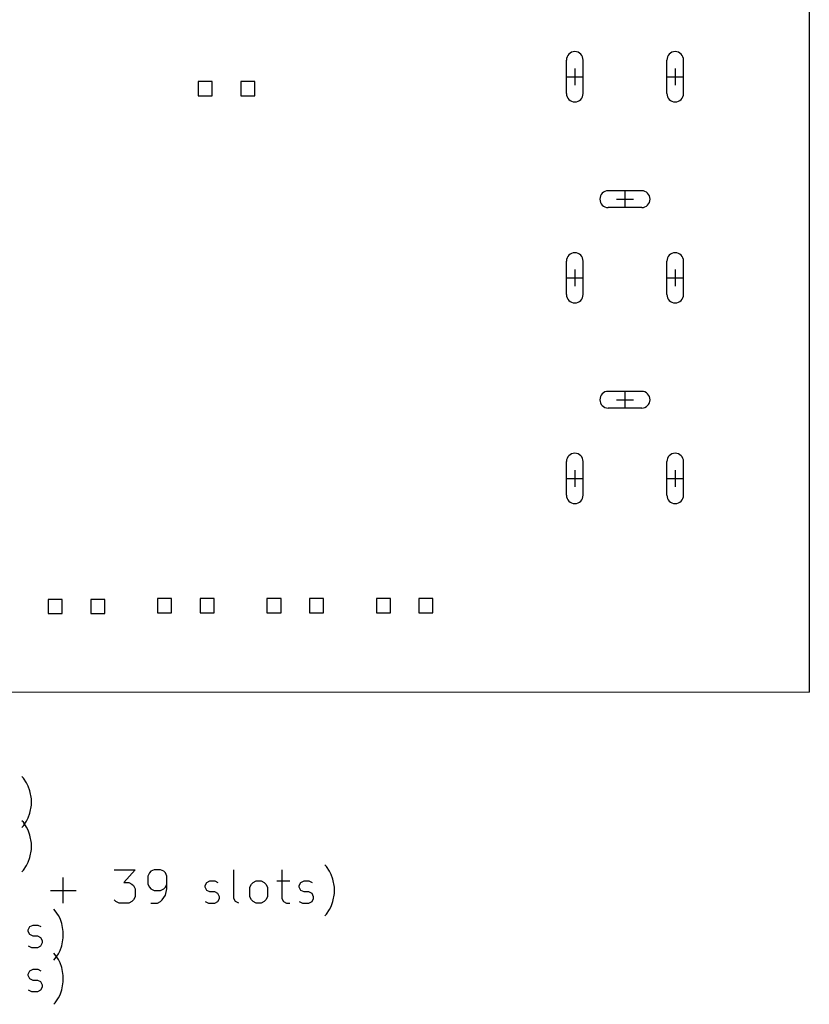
# Model space of a CAD drawing. Extents: x -1 to 95, y -114 to 0.
# Tile 4 of 5: x 48 to 95, y -114 to -55. Entities that reach past the tile are written whole.
import ezdxf

# ---------------------------------------------------------------- set-up
doc = ezdxf.new("R2010")
doc.units = 0
doc.layers.add('BLACK', color=7, linetype='CONTINUOUS')

msp = doc.modelspace()

# ---------------------------------------------------------------- linework, layer by layer
at = {"layer": 'BLACK', "linetype": 'CONTINUOUS'}
for p, q in [((94.72, 0), (94.73, -94.86)), ((80.22, -59.1075), (80.22, -57.1075)), ((80.72, -57.6075), (80.72, -58.6075)), ((81.22, -59.1075), (81.22, -57.1075)), ((86.22, -59.1075), (86.22, -57.1075)), ((86.72, -57.6075), (86.72, -58.6075)), ((87.22, -59.1075), (87.22, -57.1075)), ((80.22, -58.1075), (81.22, -58.1075)), ((86.22, -58.1075), (87.22, -58.1075)), ((59.0707, -58.3993), (58.2293, -58.3993)), ((58.2293, -58.3993), (58.2293, -59.2407)), ((59.0707, -59.2407), (59.0707, -58.3993)), ((61.6107, -58.3993), (60.7693, -58.3993)), ((60.7693, -58.3993), (60.7693, -59.2407)), ((61.6107, -59.2407), (61.6107, -58.3993)), ((58.2293, -59.2407), (59.0707, -59.2407)), ((60.7693, -59.2407), (61.6107, -59.2407)), ((84.72, -64.9175), (82.72, -64.9175)), ((83.72, -64.9175), (83.72, -65.9175)), ((83.22, -65.4175), (84.22, -65.4175)), ((84.72, -65.9175), (82.72, -65.9175)), ((80.22, -71.1175), (80.22, -69.1175)), ((81.22, -71.1175), (81.22, -69.1175)), ((86.22, -71.1175), (86.22, -69.1175)), ((87.22, -71.1175), (87.22, -69.1175)), ((80.72, -69.6175), (80.72, -70.6175)), ((86.72, -69.6175), (86.72, -70.6175)), ((80.22, -70.1175), (81.22, -70.1175)), ((86.22, -70.1175), (87.22, -70.1175)), ((84.72, -76.8975), (82.72, -76.8975)), ((83.72, -76.8975), (83.72, -77.8975)), ((83.22, -77.3975), (84.22, -77.3975)), ((84.72, -77.8975), (82.72, -77.8975)), ((80.22, -83.0975), (80.22, -81.0975)), ((81.22, -83.0975), (81.22, -81.0975)), ((86.22, -83.0975), (86.22, -81.0975)), ((87.22, -83.0975), (87.22, -81.0975)), ((80.72, -81.5975), (80.72, -82.5975)), ((86.72, -81.5975), (86.72, -82.5975)), ((80.22, -82.0975), (81.22, -82.0975)), ((86.22, -82.0975), (87.22, -82.0975)), ((50.1089, -89.3301), (49.2675, -89.3301)), ((49.2675, -89.3301), (49.2675, -90.1715)), ((50.1089, -90.1715), (50.1089, -89.3301)), ((52.6489, -89.3301), (51.8075, -89.3301)), ((51.8075, -89.3301), (51.8075, -90.1715)), ((52.6489, -90.1715), (52.6489, -89.3301)), ((56.6429, -89.2793), (55.8015, -89.2793)), ((55.8015, -89.2793), (55.8015, -90.1207)), ((56.6429, -90.1207), (56.6429, -89.2793)), ((59.1829, -89.2793), (58.3415, -89.2793)), ((58.3415, -89.2793), (58.3415, -90.1207)), ((59.1829, -90.1207), (59.1829, -89.2793)), ((63.1768, -89.2793), (62.3354, -89.2793)), ((62.3354, -89.2793), (62.3354, -90.1207)), ((63.1768, -90.1207), (63.1768, -89.2793)), ((65.7168, -89.2793), (64.8754, -89.2793)), ((64.8754, -89.2793), (64.8754, -90.1207)), ((65.7168, -90.1207), (65.7168, -89.2793)), ((69.7107, -89.2793), (68.8693, -89.2793)), ((68.8693, -89.2793), (68.8693, -90.1207)), ((69.7107, -90.1207), (69.7107, -89.2793)), ((72.2507, -89.2793), (71.4093, -89.2793)), ((71.4093, -89.2793), (71.4093, -90.1207)), ((72.2507, -90.1207), (72.2507, -89.2793)), ((49.2675, -90.1715), (50.1089, -90.1715)), ((51.8075, -90.1715), (52.6489, -90.1715)), ((55.8015, -90.1207), (56.6429, -90.1207)), ((58.3415, -90.1207), (59.1829, -90.1207)), ((62.3354, -90.1207), (63.1768, -90.1207)), ((64.8754, -90.1207), (65.7168, -90.1207)), ((68.8693, -90.1207), (69.7107, -90.1207)), ((71.4093, -90.1207), (72.2507, -90.1207)), ((0.07, -94.85), (94.73, -94.86)), ((47.7893, -99.9993), (47.694, -99.904)), ((47.9798, -100.285), (47.7893, -99.9993)), ((48.075, -100.475), (47.9798, -100.285)), ((48.1702, -100.761), (48.075, -100.475)), ((48.2655, -101.237), (48.1702, -100.761)), ((48.1702, -102.095), (48.2655, -101.618)), ((48.2655, -101.618), (48.2655, -101.237)), ((48.075, -102.38), (48.1702, -102.095)), ((47.7893, -102.639), (47.694, -102.544)), ((47.694, -102.952), (47.7893, -102.856)), ((47.7893, -102.856), (47.9798, -102.571)), ((47.9798, -102.925), (47.7893, -102.639)), ((47.9798, -102.571), (48.075, -102.38)), ((48.075, -103.115), (47.9798, -102.925)), ((48.1702, -103.401), (48.075, -103.115)), ((48.2655, -103.877), (48.1702, -103.401)), ((48.2655, -104.258), (48.2655, -103.877)), ((48.1702, -104.735), (48.2655, -104.258)), ((47.7893, -105.496), (47.9798, -105.211)), ((47.9798, -105.211), (48.075, -105.02)), ((48.075, -105.02), (48.1702, -104.735)), ((65.8845, -105.279), (65.7893, -105.184)), ((47.694, -105.592), (47.7893, -105.496)), ((53.2179, -105.47), (54.456, -105.47)), ((54.456, -105.47), (53.7893, -106.232)), ((55.3131, -105.66), (55.2179, -105.851)), ((55.2179, -105.851), (55.2179, -106.327)), ((55.4083, -105.565), (55.3131, -105.66)), ((55.5988, -105.47), (55.4083, -105.565)), ((55.9798, -105.47), (55.5988, -105.47)), ((56.1702, -105.565), (55.9798, -105.47)), ((56.2655, -105.66), (56.1702, -105.565)), ((56.3607, -105.851), (56.2655, -105.66)), ((56.3607, -106.613), (56.3607, -105.851)), ((60.3607, -107.184), (60.3607, -105.47)), ((63.2179, -105.47), (63.2179, -107.184)), ((66.075, -105.565), (65.8845, -105.279)), ((66.1702, -105.755), (66.075, -105.565)), ((66.2655, -106.041), (66.1702, -105.755)), ((50.1702, -107.47), (50.1702, -105.946)), ((53.7893, -106.232), (54.075, -106.232)), ((54.075, -106.232), (54.2655, -106.327)), ((54.2655, -106.327), (54.3607, -106.422)), ((54.3607, -106.422), (54.456, -106.613)), ((55.2179, -106.327), (55.3131, -106.517)), ((56.2655, -106.517), (56.3607, -106.327)), ((58.6464, -106.422), (58.7417, -106.232)), ((58.6464, -106.517), (58.6464, -106.422)), ((58.7417, -106.232), (58.9321, -106.136)), ((58.9321, -106.136), (59.2179, -106.136)), ((59.2179, -106.136), (59.4083, -106.232)), ((61.3131, -106.517), (61.4083, -106.327)), ((61.4083, -106.327), (61.5036, -106.232)), ((61.5036, -106.232), (61.694, -106.136)), ((61.694, -106.136), (61.9798, -106.136)), ((61.9798, -106.136), (62.1702, -106.232)), ((62.1702, -106.232), (62.2655, -106.327)), ((62.2655, -106.327), (62.3607, -106.517)), ((62.9321, -106.136), (63.694, -106.136)), ((64.2655, -106.422), (64.3607, -106.232)), ((64.2655, -106.517), (64.2655, -106.422)), ((64.3607, -106.232), (64.5512, -106.136)), ((64.5512, -106.136), (64.8369, -106.136)), ((64.8369, -106.136), (65.0274, -106.232)), ((66.3607, -106.517), (66.2655, -106.041)), ((49.4083, -106.708), (50.9321, -106.708)), ((54.456, -106.613), (54.456, -107.089)), ((55.3131, -106.517), (55.4083, -106.613)), ((55.4083, -106.613), (55.5988, -106.708)), ((55.5988, -106.708), (55.9798, -106.708)), ((55.9798, -106.708), (56.1702, -106.613)), ((56.075, -107.279), (56.2655, -106.994)), ((56.1702, -106.613), (56.2655, -106.517)), ((56.2655, -106.994), (56.3607, -106.613)), ((58.7417, -106.708), (58.6464, -106.517)), ((58.9321, -106.803), (58.7417, -106.708)), ((59.2179, -106.803), (58.9321, -106.803)), ((59.4083, -106.898), (59.2179, -106.803)), ((59.5036, -107.089), (59.4083, -106.898)), ((61.3131, -107.089), (61.3131, -106.517)), ((62.3607, -106.517), (62.3607, -107.089)), ((64.3607, -106.708), (64.2655, -106.517)), ((64.5512, -106.803), (64.3607, -106.708)), ((64.8369, -106.803), (64.5512, -106.803)), ((65.0274, -106.898), (64.8369, -106.803)), ((65.1226, -107.089), (65.0274, -106.898)), ((66.2655, -107.375), (66.3607, -106.898)), ((66.3607, -106.898), (66.3607, -106.517)), ((53.3131, -107.375), (53.2179, -107.279)), ((53.5036, -107.47), (53.3131, -107.375)), ((54.075, -107.47), (53.5036, -107.47)), ((54.2655, -107.375), (54.075, -107.47)), ((54.3607, -107.279), (54.2655, -107.375)), ((54.456, -107.089), (54.3607, -107.279)), ((55.4083, -107.47), (55.7893, -107.47)), ((55.7893, -107.47), (55.9798, -107.375)), ((55.9798, -107.375), (56.075, -107.279)), ((58.6464, -107.375), (58.8369, -107.47)), ((58.8369, -107.47), (59.2179, -107.47)), ((59.2179, -107.47), (59.4083, -107.375)), ((59.4083, -107.375), (59.5036, -107.184)), ((59.5036, -107.184), (59.5036, -107.089)), ((60.456, -107.375), (60.3607, -107.184)), ((60.6464, -107.47), (60.456, -107.375)), ((61.4083, -107.279), (61.3131, -107.089)), ((61.5036, -107.375), (61.4083, -107.279)), ((61.694, -107.47), (61.5036, -107.375)), ((61.9798, -107.47), (61.694, -107.47)), ((62.1702, -107.375), (61.9798, -107.47)), ((62.2655, -107.279), (62.1702, -107.375)), ((62.3607, -107.089), (62.2655, -107.279)), ((63.2179, -107.184), (63.3131, -107.375)), ((63.3131, -107.375), (63.5036, -107.47)), ((63.5036, -107.47), (63.694, -107.47)), ((64.2655, -107.375), (64.456, -107.47)), ((64.456, -107.47), (64.8369, -107.47)), ((64.8369, -107.47), (65.0274, -107.375)), ((65.0274, -107.375), (65.1226, -107.184)), ((65.1226, -107.184), (65.1226, -107.089)), ((66.1702, -107.66), (66.2655, -107.375)), ((49.694, -107.919), (49.5988, -107.824)), ((49.8845, -108.205), (49.694, -107.919)), ((49.9798, -108.395), (49.8845, -108.205)), ((65.7893, -108.232), (65.8845, -108.136)), ((65.8845, -108.136), (66.075, -107.851)), ((66.075, -107.851), (66.1702, -107.66)), ((48.1702, -108.872), (48.3607, -108.776)), ((48.3607, -108.776), (48.6464, -108.776)), ((48.6464, -108.776), (48.8369, -108.872)), ((50.075, -108.681), (49.9798, -108.395)), ((50.1702, -109.157), (50.075, -108.681)), ((48.075, -109.062), (48.1702, -108.872)), ((48.075, -109.157), (48.075, -109.062)), ((48.1702, -109.348), (48.075, -109.157)), ((48.3607, -109.443), (48.1702, -109.348)), ((50.1702, -109.538), (50.1702, -109.157)), ((48.6464, -109.443), (48.3607, -109.443)), ((48.8369, -109.538), (48.6464, -109.443)), ((48.9321, -109.729), (48.8369, -109.538)), ((48.8369, -110.015), (48.9321, -109.824)), ((48.9321, -109.824), (48.9321, -109.729)), ((50.075, -110.015), (50.1702, -109.538)), ((48.075, -110.015), (48.2655, -110.11)), ((48.2655, -110.11), (48.6464, -110.11)), ((48.6464, -110.11), (48.8369, -110.015)), ((49.694, -110.559), (49.5988, -110.464)), ((49.694, -110.776), (49.8845, -110.491)), ((49.8845, -110.845), (49.694, -110.559)), ((49.8845, -110.491), (49.9798, -110.3)), ((49.9798, -110.3), (50.075, -110.015)), ((49.5988, -110.872), (49.694, -110.776)), ((49.9798, -111.035), (49.8845, -110.845)), ((50.075, -111.321), (49.9798, -111.035)), ((48.075, -111.702), (48.1702, -111.512)), ((48.075, -111.797), (48.075, -111.702)), ((48.1702, -111.512), (48.3607, -111.416)), ((48.3607, -111.416), (48.6464, -111.416)), ((48.6464, -111.416), (48.8369, -111.512)), ((50.1702, -111.797), (50.075, -111.321)), ((48.1702, -111.988), (48.075, -111.797)), ((48.3607, -112.083), (48.1702, -111.988)), ((48.6464, -112.083), (48.3607, -112.083)), ((48.8369, -112.178), (48.6464, -112.083)), ((48.9321, -112.369), (48.8369, -112.178)), ((50.075, -112.655), (50.1702, -112.178)), ((50.1702, -112.178), (50.1702, -111.797)), ((48.075, -112.655), (48.2655, -112.75)), ((48.2655, -112.75), (48.6464, -112.75)), ((48.6464, -112.75), (48.8369, -112.655)), ((48.8369, -112.655), (48.9321, -112.464)), ((48.9321, -112.464), (48.9321, -112.369)), ((49.9798, -112.94), (50.075, -112.655)), ((49.5988, -113.512), (49.694, -113.416)), ((49.694, -113.416), (49.8845, -113.131)), ((49.8845, -113.131), (49.9798, -112.94))]:
    msp.add_line(p, q, dxfattribs=at)
at = {"layer": 'BLACK'}
for centre, start, end in [((80.72, -57.1075), 360, 540), ((86.72, -57.1075), 360, 540), ((80.72, -59.1075), 180, 360), ((86.72, -59.1075), 180, 360), ((82.72, -65.4175), 450, 630), ((84.72, -65.4175), 270, 450), ((80.72, -69.1175), 360, 540), ((86.72, -69.1175), 360, 540), ((80.72, -71.1175), 180, 360), ((86.72, -71.1175), 180, 360), ((82.72, -77.3975), 450, 630), ((84.72, -77.3975), 270, 450), ((80.72, -81.0975), 360, 540), ((86.72, -81.0975), 360, 540), ((80.72, -83.0975), 180, 360), ((86.72, -83.0975), 180, 360)]:
    msp.add_arc(centre, 0.5, start, end, dxfattribs=at)

doc.saveas('drawing.dxf')
